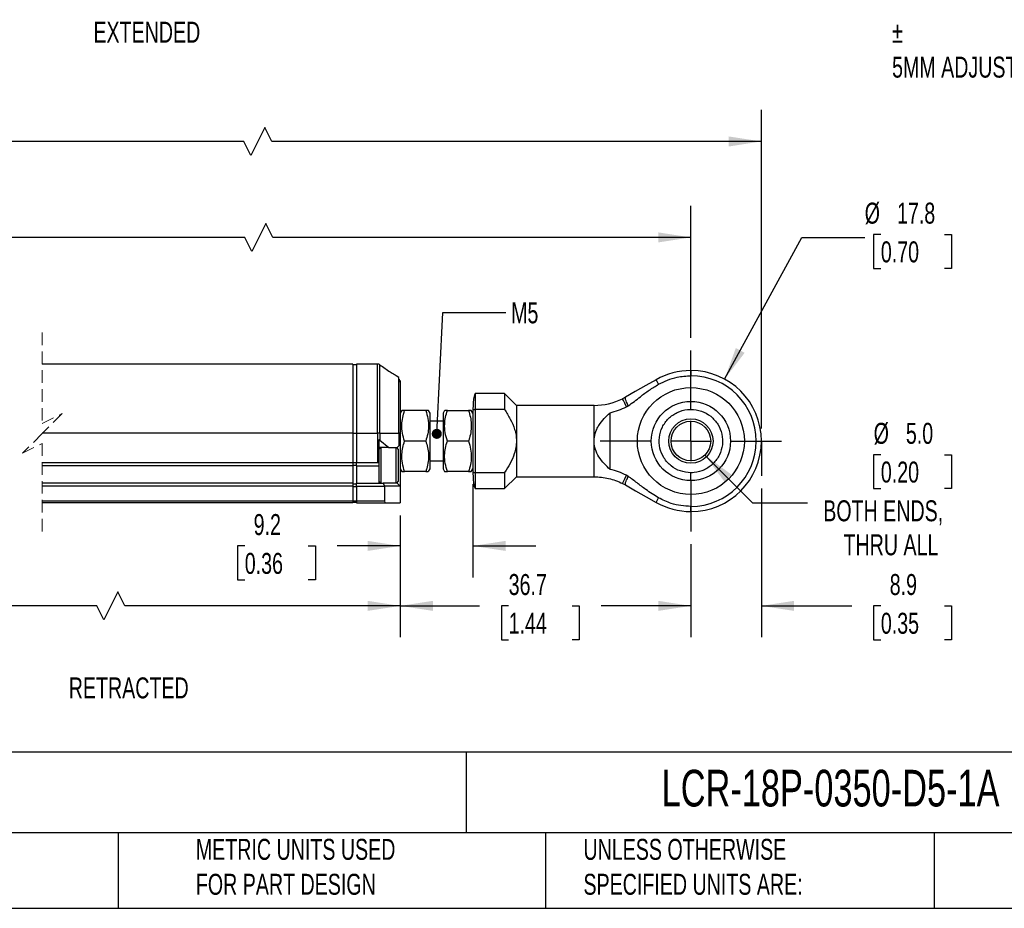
# Model space of a CAD drawing. Header units: millimetres. Extents: x 8 to 341, y 8 to 262.
# Tile 2 of 5: x 138 to 263, y 8 to 120. Entities that reach past the tile are written whole.
import ezdxf

# ---------------------------------------------------------------- set-up
doc = ezdxf.new("R2010")
doc.units = ezdxf.units.MM
doc.header["$LTSCALE"] = 1.25
doc.linetypes.add('CENTERX2', pattern=[20.32, 12.7, -2.54, 2.54, -2.54])
doc.linetypes.add('HIDDEN', pattern=[1.905, 1.27, -0.635])
doc.layers.add('CENTER', color=40, linetype='CENTERX2')
doc.layers.add('DIMENSIONS', color=140, linetype='Continuous', lineweight=25)
doc.layers.add('TEXT', color=140, linetype='Continuous', lineweight=25)
doc.styles.add('SLDTEXTSTYLE0', font='TXT', dxfattribs={"width": 0.7})
doc.dimstyles.new('SLDDIMSTYLE0', dxfattribs={"dimtxt": 2.69751, "dimasz": 4.1275, "dimexe": 0, "dimexo": 0.0625, "dimgap": 0.674377, "dimtad": 0, "dimtih": 1, "dimtoh": 1, "dimrnd": 1e-09, "dimzin": 12, "dimdsep": 46, "dimtxsty": 'SLDTEXTSTYLE0', "dimsah": 1, "dimcen": 0.09, "dimadec": 0, "dimazin": 3, "dimtfac": 1, "dimtmove": 0, "dimatfit": 0, "dimfxl": 0, "dimfrac": 2, "dimtolj": 1, "dimtzin": 12, "dimarcsym": 0})
doc.dimstyles.new('SLDDIMSTYLE1', dxfattribs={"dimtxt": 2.69751, "dimasz": 4.1275, "dimexe": 0, "dimexo": 0.0625, "dimgap": 0.674377, "dimtad": 0, "dimtih": 1, "dimtoh": 1, "dimrnd": 1e-09, "dimzin": 12, "dimdsep": 46, "dimtxsty": 'SLDTEXTSTYLE0', "dimsah": 1, "dimcen": 0.09, "dimadec": 0, "dimazin": 3, "dimtfac": 1, "dimtofl": 0, "dimtmove": 0, "dimatfit": 3, "dimfxl": 0, "dimfrac": 2, "dimtolj": 1, "dimtzin": 12, "dimarcsym": 0})
doc.dimstyles.new('SLDDIMSTYLE2', dxfattribs={"dimtxt": 2.69751, "dimasz": 4.1275, "dimexe": 0, "dimexo": 0.0625, "dimgap": 0.674377, "dimtad": 0, "dimtih": 1, "dimtoh": 1, "dimrnd": 1e-09, "dimzin": 4, "dimdsep": 46, "dimtxsty": 'SLDTEXTSTYLE0', "dimsah": 1, "dimcen": 0, "dimadec": 0, "dimazin": 1, "dimtfac": 1, "dimtofl": 0, "dimtmove": 0, "dimatfit": 3, "dimfxl": 0, "dimfrac": 2, "dimtolj": 1, "dimtzin": 12, "dimarcsym": 0})
doc.dimstyles.new('SLDDIMSTYLE3', dxfattribs={"dimtxt": 2.69751, "dimasz": 4.1275, "dimexe": 0, "dimexo": 0.0625, "dimgap": 0.674377, "dimtad": 0, "dimtih": 1, "dimtoh": 1, "dimrnd": 1e-09, "dimzin": 12, "dimdsep": 46, "dimtxsty": 'SLDTEXTSTYLE0', "dimsah": 1, "dimcen": 0, "dimadec": 0, "dimazin": 3, "dimtfac": 1, "dimtofl": 0, "dimtmove": 0, "dimatfit": 3, "dimfxl": 0, "dimfrac": 2, "dimtolj": 1, "dimtzin": 12, "dimarcsym": 0})
doc.dimstyles.new('SLDDIMSTYLE4', dxfattribs={"dimtxt": 2.69751, "dimasz": 4.1275, "dimexe": 0, "dimexo": 0.0625, "dimgap": 0.674377, "dimtad": 0, "dimtih": 1, "dimtoh": 1, "dimrnd": 1e-09, "dimzin": 4, "dimdsep": 46, "dimtxsty": 'SLDTEXTSTYLE0', "dimsah": 1, "dimcen": 0.09, "dimadec": 0, "dimazin": 1, "dimtfac": 1, "dimtofl": 0, "dimtmove": 0, "dimatfit": 3, "dimfxl": 0, "dimfrac": 2, "dimtolj": 1, "dimtzin": 12, "dimarcsym": 0})
doc.dimstyles.new('SLDDIMSTYLE5', dxfattribs={"dimtxt": 0.18, "dimasz": 1.27, "dimexe": 0, "dimexo": 0.0625, "dimgap": 0, "dimtad": 0, "dimtih": 1, "dimtoh": 1, "dimdec": 0, "dimrnd": 1e-09, "dimzin": 0, "dimdsep": 46, "dimtxsty": 'Standard', "dimblk1": 'DOT', "dimblk2": 'DOT', "dimsah": 1, "dimcen": 0.09, "dimadec": 0, "dimazin": 0, "dimtfac": 1.27, "dimtdec": 0, "dimtofl": 0, "dimtmove": 0, "dimatfit": 3, "dimldrblk": 'DOT', "dimfxl": 0, "dimfrac": 2, "dimtolj": 1, "dimtzin": 0, "dimarcsym": 0})

# ---------------------------------------------------------------- blocks, each defined once
blk = doc.blocks.new('SW_BROKEN_VIEW_0')
at = {"color": 0}
for p, q in [((-8.75, 8.75), (-8.75, 3.26)), ((186.93, 8.73), (186.93, 4.33)), ((0, 0), (-5.5, 0))]:
    blk.add_line(p, q, dxfattribs=at)
blk = doc.blocks.new('_D')
at = {"layer": 'DIMENSIONS'}
for p, q in [((231.96, 60.94), (231.96, 42.16)), ((223.06, 53.9), (223.06, 42.16)), ((223.06, 46.12), (215.13, 46.12)), ((231.96, 46.12), (243.39, 46.12)), ((247.04, 46.12), (246.13, 46.12)), ((246.13, 46.12), (246.13, 41.84)), ((255.06, 46.12), (255.96, 46.12)), ((255.96, 46.12), (255.96, 41.84)), ((246.13, 41.84), (247.04, 41.84)), ((255.96, 41.84), (255.06, 41.84))]:
    blk.add_line(p, q, dxfattribs=at)
for points in [[(223.06, 46.12), (218.94, 46.76), (218.94, 45.49)], [(231.96, 46.12), (236.09, 45.49), (236.09, 46.76)]]:
    blk.add_solid(points, dxfattribs=at)
at = {"layer": 'DIMENSIONS', "char_height": 2.646, "attachment_point": 1, "style": 'SLDTEXTSTYLE0'}
for s, insert in [('8.9', (248.16, 50.14)), ('0.35', (247.04, 45.25))]:
    blk.add_mtext(s, dxfattribs=dict(at, insert=insert))
blk = doc.blocks.new('_D_3')
at = {"layer": 'DIMENSIONS'}
for p, q in [((36.28, 68.54), (36.28, 108.73)), ((231.96, 68.52), (231.96, 108.73)), ((169.3, 106.52), (167.53, 102.99)), ((170.18, 104.76), (169.3, 106.52)), ((36.28, 104.76), (104.8, 104.76)), ((108.46, 104.76), (107.55, 104.76)), ((107.55, 104.76), (107.55, 100.47)), ((118.72, 104.76), (119.63, 104.76)), ((119.63, 104.76), (119.63, 100.47)), ((166.65, 104.76), (122.37, 104.76)), ((167.53, 102.99), (166.65, 104.76)), ((231.96, 104.76), (170.18, 104.76)), ((107.55, 100.47), (108.46, 100.47)), ((119.63, 100.47), (118.72, 100.47))]:
    blk.add_line(p, q, dxfattribs=at)
for points in [[(36.28, 104.76), (40.41, 104.12), (40.41, 105.39)], [(231.96, 104.76), (227.84, 105.39), (227.84, 104.12)]]:
    blk.add_solid(points, dxfattribs=at)
at = {"layer": 'DIMENSIONS', "char_height": 2.646, "attachment_point": 1, "style": 'SLDTEXTSTYLE0'}
for s, insert in [('468.6', (108.46, 108.77)), ('18.45', (108.46, 103.88))]:
    blk.add_mtext(s, dxfattribs=dict(at, insert=insert))
blk = doc.blocks.new('_D_4')
at = {"layer": 'DIMENSIONS'}
for p, q in [((224.83, 65.16), (230.84, 59.15)), ((247.04, 65.21), (246.13, 65.21)), ((246.13, 65.21), (246.13, 60.93)), ((255.06, 65.21), (255.96, 65.21)), ((255.96, 65.21), (255.96, 60.93)), ((246.13, 60.93), (247.04, 60.93)), ((255.96, 60.93), (255.06, 60.93)), ((230.84, 59.15), (237.79, 59.15))]:
    blk.add_line(p, q, dxfattribs=at)
blk.add_solid([(224.83, 65.16), (227.3, 61.8), (228.2, 62.69)], dxfattribs=at)
at = {"layer": 'DIMENSIONS', "char_height": 2.646, "attachment_point": 1, "style": 'SLDTEXTSTYLE0'}
for s, insert in [('%%c', (246.13, 69.23)), ('5.0', (250.2, 69.23)), ('0.20', (247.04, 64.34)), ('BOTH ENDS,', (239.77, 59.45)), ('THRU ALL', (242.33, 55.16))]:
    blk.add_mtext(s, dxfattribs=dict(at, insert=insert))
blk = doc.blocks.new('_D_5')
at = {"layer": 'DIMENSIONS'}
for p, q in [((227.32, 74.75), (237.07, 92.64)), ((237.07, 92.64), (245, 92.64)), ((247.04, 93.02), (246.13, 93.02)), ((246.13, 93.02), (246.13, 88.73)), ((255.06, 93.02), (255.96, 93.02)), ((255.96, 93.02), (255.96, 88.73)), ((246.13, 88.73), (247.04, 88.73)), ((255.96, 88.73), (255.06, 88.73))]:
    blk.add_line(p, q, dxfattribs=at)
blk.add_solid([(227.32, 74.75), (229.85, 78.07), (228.74, 78.68)], dxfattribs=at)
at = {"layer": 'DIMENSIONS', "char_height": 2.646, "attachment_point": 1, "style": 'SLDTEXTSTYLE0'}
for s, insert in [('%%c', (245, 97.03)), ('17.8', (249.08, 97.03)), ('0.70', (247.04, 92.14))]:
    blk.add_mtext(s, dxfattribs=dict(at, insert=insert))
blk = doc.blocks.new('_D_6')
at = {"layer": 'DIMENSIONS'}
for p, q in [((186.39, 57.54), (186.39, 42.16)), ((223.06, 53.9), (223.06, 42.16)), ((186.39, 46.12), (196.41, 46.12)), ((200.07, 46.12), (199.16, 46.12)), ((199.16, 46.12), (199.16, 41.84)), ((208.08, 46.12), (208.99, 46.12)), ((208.99, 46.12), (208.99, 41.84)), ((223.06, 46.12), (211.74, 46.12)), ((199.16, 41.84), (200.07, 41.84)), ((208.99, 41.84), (208.08, 41.84))]:
    blk.add_line(p, q, dxfattribs=at)
for points in [[(186.39, 46.12), (190.52, 45.49), (190.52, 46.76)], [(223.06, 46.12), (218.94, 46.76), (218.94, 45.49)]]:
    blk.add_solid(points, dxfattribs=at)
at = {"layer": 'DIMENSIONS', "char_height": 2.646, "attachment_point": 1, "style": 'SLDTEXTSTYLE0'}
for s, insert in [('36.7', (200.07, 50.14)), ('1.44', (200.07, 45.25))]:
    blk.add_mtext(s, dxfattribs=dict(at, insert=insert))
blk = doc.blocks.new('_D_7')
at = {"layer": 'DIMENSIONS'}
for p, q in [((61.35, 57.56), (61.35, 42.16)), ((186.39, 57.54), (186.39, 42.16)), ((150.75, 47.89), (148.99, 44.36)), ((151.64, 46.12), (150.75, 47.89)), ((61.35, 46.12), (104.82, 46.12)), ((108.48, 46.12), (107.57, 46.12)), ((107.57, 46.12), (107.57, 41.84)), ((118.74, 46.12), (119.65, 46.12)), ((119.65, 46.12), (119.65, 41.84)), ((148.11, 46.12), (122.39, 46.12)), ((148.99, 44.36), (148.11, 46.12)), ((186.39, 46.12), (151.64, 46.12)), ((107.57, 41.84), (108.48, 41.84)), ((119.65, 41.84), (118.74, 41.84))]:
    blk.add_line(p, q, dxfattribs=at)
for points in [[(61.35, 46.12), (65.48, 45.49), (65.48, 46.76)], [(186.39, 46.12), (182.26, 46.76), (182.26, 45.49)]]:
    blk.add_solid(points, dxfattribs=at)
at = {"layer": 'DIMENSIONS', "char_height": 2.646, "attachment_point": 1, "style": 'SLDTEXTSTYLE0'}
for s, insert in [('398.0', (108.48, 50.14)), ('15.67', (108.48, 45.25))]:
    blk.add_mtext(s, dxfattribs=dict(at, insert=insert))
blk = doc.blocks.new('_D_8')
at = {"layer": 'DIMENSIONS'}
for p, q in [((195.56, 61.49), (195.56, 49.72)), ((186.39, 57.54), (186.39, 49.72)), ((166.77, 53.69), (165.86, 53.69)), ((165.86, 53.69), (165.86, 49.4)), ((174.79, 53.69), (175.69, 53.69)), ((175.69, 53.69), (175.69, 49.4)), ((186.39, 53.69), (178.44, 53.69)), ((195.56, 53.69), (203.5, 53.69)), ((165.86, 49.4), (166.77, 49.4)), ((175.69, 49.4), (174.79, 49.4))]:
    blk.add_line(p, q, dxfattribs=at)
for points in [[(186.39, 53.69), (182.26, 54.33), (182.26, 53.06)], [(195.56, 53.69), (199.69, 53.06), (199.69, 54.33)]]:
    blk.add_solid(points, dxfattribs=at)
at = {"layer": 'DIMENSIONS', "char_height": 2.646, "attachment_point": 1, "style": 'SLDTEXTSTYLE0'}
for s, insert in [('9.2', (167.89, 57.71)), ('0.36', (166.77, 52.81))]:
    blk.add_mtext(s, dxfattribs=dict(at, insert=insert))
blk = doc.blocks.new('_D_11')
at = {"layer": 'DIMENSIONS'}
for p, q in [((45.03, 79.83), (45.03, 96.61)), ((223.06, 79.96), (223.06, 96.61)), ((169.43, 94.4), (167.67, 90.88)), ((170.31, 92.64), (169.43, 94.4)), ((45.03, 92.64), (105.25, 92.64)), ((108.9, 92.64), (108, 92.64)), ((108, 92.64), (108, 88.35)), ((119.16, 92.64), (120.07, 92.64)), ((120.07, 92.64), (120.07, 88.35)), ((166.78, 92.64), (122.82, 92.64)), ((167.67, 90.88), (166.78, 92.64)), ((223.06, 92.64), (170.31, 92.64)), ((108, 88.35), (108.9, 88.35)), ((120.07, 88.35), (119.16, 88.35))]:
    blk.add_line(p, q, dxfattribs=at)
for points in [[(45.03, 92.64), (49.16, 92.01), (49.16, 93.28)], [(223.06, 92.64), (218.94, 93.28), (218.94, 92.01)]]:
    blk.add_solid(points, dxfattribs=at)
at = {"layer": 'DIMENSIONS', "char_height": 2.646, "attachment_point": 1, "style": 'SLDTEXTSTYLE0'}
for s, insert in [('451.0', (108.9, 96.65)), ('17.76', (108.9, 91.76))]:
    blk.add_mtext(s, dxfattribs=dict(at, insert=insert))
blk = doc.blocks.new('_Dot')
at = {"color": 0, "linetype": 'ByBlock', "lineweight": -2}
blk.add_line((-0.5, 0), (-1, 0), dxfattribs=at)
at = {"color": 0, "linetype": 'ByBlock', "const_width": 0.5}
blk.add_lwpolyline([(-0.25, 0, 1), (0.25, 0, 1)], format="xyb", close=True, dxfattribs=at)
blk = doc.blocks.new('SW_CENTERMARKSYMBOL_1')
at = {"layer": 'CENTER', "color": 0}
for p, q in [((0, 5.08), (0, 11.44)), ((0, 0), (0, 2.54)), ((-5.08, 0), (-11.44, 0)), ((0, 0), (-2.54, 0)), ((0, 0), (0, -2.54)), ((0, 0), (2.54, 0)), ((5.08, 0), (11.44, 0)), ((0, -5.08), (0, -11.44))]:
    blk.add_line(p, q, dxfattribs=at)

msp = doc.modelspace()

# ---------------------------------------------------------------- linework, layer by layer
at = {"color": 7, "linetype": 'HIDDEN', "lineweight": 18}
for p, q in [((141.217, 80.624), (141.217, 69.143)), ((141.217, 69.143), (143.717, 70.393)), ((143.717, 70.393), (141.217, 67.893)), ((141.217, 67.893), (138.717, 65.393)), ((138.717, 65.393), (141.217, 66.643)), ((141.217, 66.643), (141.217, 55.163))]:
    msp.add_line(p, q, dxfattribs=at)
for p, q in [((180.39, 76.655), (141.217, 76.655)), ((180.39, 76.652), (141.217, 76.652)), ((180.39, 76.655), (180.39, 76.652)), ((180.39, 76.652), (180.39, 67.911)), ((180.89, 76.555), (180.39, 76.555)), ((183.518, 76.655), (180.89, 76.655)), ((180.89, 76.655), (180.89, 76.652)), ((180.89, 76.652), (180.89, 67.911)), ((183.518, 76.652), (180.89, 76.652)), ((183.518, 76.652), (183.518, 76.655)), ((183.518, 67.911), (183.518, 76.652)), ((183.825, 67.911), (183.825, 76.552)), ((223.065, 75.832), (223.065, 75.177)), ((186.198, 74.952), (185.896, 75.187)), ((186.222, 74.899), (186.198, 74.952)), ((186.198, 67.911), (186.198, 74.952)), ((199.56, 72.932), (195.86, 72.932)), ((195.86, 72.932), (195.86, 72.528)), ((195.86, 72.528), (195.86, 70.9)), ((201.06, 71.432), (199.56, 72.932)), ((199.56, 72.932), (199.56, 70.9)), ((214.802, 72.475), (214.432, 72.277)), ((195.86, 70.9), (195.86, 62.963)), ((199.56, 70.9), (195.86, 70.9)), ((210.852, 71.432), (201.06, 71.432)), ((201.06, 71.432), (201.06, 66.932)), ((210.852, 66.932), (210.852, 71.432)), ((223.065, 70.932), (223.065, 71.876)), ((186.592, 70.782), (186.39, 70.432)), ((186.936, 70.782), (186.604, 70.782)), ((189.614, 70.782), (186.936, 70.782)), ((190.16, 70.432), (189.958, 70.782)), ((190.16, 65.419), (190.16, 70.432)), ((191.992, 70.782), (191.79, 70.432)), ((191.79, 70.432), (191.79, 68.908)), ((192.336, 70.782), (192.004, 70.782)), ((192.336, 70.782), (195.014, 70.782)), ((195.56, 70.432), (195.358, 70.782)), ((195.56, 70.785), (195.56, 63.078)), ((212.879, 63.35), (212.879, 70.513)), ((191.79, 69.432), (190.16, 69.432)), ((191.79, 68.908), (191.79, 63.432)), ((180.39, 67.911), (141.217, 67.911)), ((180.39, 67.911), (180.39, 64.202)), ((180.39, 67.911), (180.89, 67.911)), ((180.89, 67.911), (183.518, 67.911)), ((180.89, 67.911), (180.89, 64.202)), ((183.825, 67.911), (183.518, 67.911)), ((183.518, 67.911), (183.518, 64.202)), ((183.69, 67.101), (183.69, 64.171)), ((183.825, 67.911), (183.825, 67.026)), ((183.825, 67.911), (186.198, 67.911)), ((186.198, 67.911), (186.198, 66.34)), ((186.39, 67.911), (186.198, 67.911)), ((186.39, 67.911), (186.39, 66.532)), ((183.94, 66.132), (183.69, 65.882)), ((184.97, 66.132), (183.69, 66.132)), ((183.825, 67.026), (184.97, 66.132)), ((183.99, 61.632), (183.99, 66.132)), ((184.97, 66.132), (185.99, 66.132)), ((185.89, 64.085), (185.89, 66.132)), ((186.19, 65.882), (185.94, 66.132)), ((185.99, 66.132), (186.198, 66.34)), ((185.99, 66.082), (185.99, 66.132)), ((186.19, 64.058), (186.19, 65.882)), ((186.39, 66.532), (186.39, 65.967)), ((186.39, 65.967), (186.39, 64.382)), ((189.614, 66.932), (186.936, 66.932)), ((195.014, 66.932), (192.336, 66.932)), ((201.06, 66.932), (201.06, 62.432)), ((210.852, 62.432), (210.852, 66.932)), ((190.16, 63.432), (190.16, 65.419)), ((180.39, 64.202), (141.217, 64.202)), ((180.39, 63.802), (141.217, 63.802)), ((180.39, 64.243), (180.89, 64.243)), ((180.39, 64.202), (180.39, 63.802)), ((180.39, 63.902), (180.89, 63.902)), ((180.39, 63.802), (180.39, 61.632)), ((183.518, 64.202), (180.89, 64.202)), ((180.89, 63.802), (180.89, 64.202)), ((180.89, 63.802), (183.69, 63.802)), ((180.89, 63.802), (180.89, 61.632)), ((183.69, 64.171), (183.69, 63.802)), ((183.69, 63.802), (183.69, 61.632)), ((185.89, 61.632), (185.89, 64.085)), ((186.19, 61.882), (186.19, 64.058)), ((186.39, 64.382), (186.39, 61.232)), ((186.39, 63.432), (186.592, 63.082)), ((189.958, 63.082), (190.16, 63.432)), ((190.16, 64.432), (191.79, 64.432)), ((191.79, 63.432), (191.992, 63.082)), ((195.358, 63.082), (195.56, 63.432)), ((189.614, 63.082), (186.936, 63.082)), ((189.614, 63.082), (189.934, 63.082)), ((195.014, 63.082), (192.336, 63.082)), ((195.014, 63.082), (195.334, 63.082)), ((195.86, 62.963), (199.56, 62.963)), ((195.86, 62.963), (195.86, 60.932)), ((199.56, 62.963), (199.56, 60.932)), ((199.56, 60.932), (201.06, 62.432)), ((201.06, 62.432), (210.852, 62.432)), ((180.39, 61.632), (141.217, 61.632)), ((180.39, 61.232), (141.217, 61.232)), ((180.39, 61.632), (180.39, 61.232)), ((180.39, 61.532), (180.89, 61.532)), ((180.39, 61.232), (180.39, 59.332)), ((180.39, 61.19), (180.89, 61.19)), ((180.89, 61.632), (184.224, 61.632)), ((180.89, 61.232), (180.89, 61.632)), ((180.89, 61.232), (184.39, 61.232)), ((180.89, 61.232), (180.89, 59.332)), ((183.69, 61.882), (183.94, 61.632)), ((184.224, 61.632), (184.39, 61.232)), ((185.99, 61.632), (184.224, 61.632)), ((184.39, 61.232), (184.39, 59.332)), ((186.39, 61.232), (184.39, 61.232)), ((185.94, 61.632), (186.19, 61.882)), ((185.99, 61.632), (185.99, 61.682)), ((185.99, 61.632), (186.39, 61.232)), ((186.39, 61.232), (186.39, 59.132)), ((195.86, 60.932), (199.56, 60.932)), ((214.432, 61.586), (214.802, 61.389)), ((180.39, 59.332), (141.217, 59.332)), ((180.39, 59.132), (141.217, 59.132)), ((180.39, 59.332), (180.39, 59.132)), ((180.89, 59.332), (180.39, 59.332)), ((180.39, 59.232), (180.89, 59.232)), ((184.39, 59.332), (180.89, 59.332)), ((180.89, 59.332), (180.89, 59.132)), ((180.89, 59.132), (184.59, 59.132)), ((184.59, 59.132), (186.39, 59.132)), ((223.065, 58.032), (223.065, 58.687))]:
    msp.add_line(p, q)
at = {"flags": 128}
for points in [[(183.825, 76.552), (183.823, 76.557), (183.819, 76.558), (183.816, 76.558)], [(218.671, 74.671), (217.388, 73.943), (216.042, 73.179), (214.802, 72.475)], [(218.994, 74.102), (218.75, 74.531), (218.671, 74.671)], [(214.945, 71.252), (214.716, 71.709), (214.554, 72.033), (214.432, 72.277)], [(186.39, 66.532), (186.382, 66.523), (186.357, 66.499), (186.317, 66.459), (186.264, 66.406), (186.198, 66.34)], [(214.432, 61.586), (214.554, 61.83), (214.716, 62.154), (214.945, 62.611)], [(214.802, 61.389), (216.077, 60.665), (217.429, 59.897), (218.671, 59.192)], [(218.671, 59.192), (218.75, 59.332), (218.994, 59.762)]]:
    msp.add_lwpolyline(points, dxfattribs=at)
for radius in [6.75, 5, 2.8, 2.5]:
    msp.add_circle((223.065, 66.932), radius)
for centre, radius, start, end in [((223.065, 66.932), 8.9, 90.00007, 119.5864), ((223.065, 66.932), 8.9, 270.00008, 89.99992), ((223.065, 66.932), 8.245, 270.00007, 89.99993), ((210.852, 79.432), 8, 269.9999, 296.58098), ((183.518, 66.632), 0.5, 52.00308, 69.85906), ((183.518, 63.702), 0.5, 69.85895, 89.99931), ((184.59, 59.332), 0.2, 180.00417, 269.9969), ((223.065, 66.932), 8.9, 240.4136, 269.99993)]:
    msp.add_arc(centre, radius, start, end)
for points, knots in [([(183.825, 76.552), (183.778, 76.581), (183.684, 76.639), (183.573, 76.648), (183.518, 76.652)], [0, 0, 0, 0, 0.496383, 1, 1, 1, 1]), ([(183.825, 76.552), (184.254, 76.25), (184.854, 75.828), (185.534, 75.404), (185.794, 75.248), (185.875, 75.2), (185.896, 75.187)], [0, 0, 0, 0, 0.6340382, 0.886217, 0.9693454, 1, 1, 1, 1]), ([(186.388, 74.492), (186.388, 74.493), (186.379, 74.526), (186.376, 74.415), (186.391, 74.351), (186.372, 74.352), (186.371, 74.355), (186.369, 74.358), (186.368, 74.36), (186.367, 74.363), (186.366, 74.365), (186.365, 74.37), (186.364, 74.375), (186.359, 74.394), (186.352, 74.43), (186.328, 74.558), (186.303, 74.671), (186.282, 74.766)], [0, 0, 0, 0, 0.0045926, 0.1760059, 0.2550625, 0.2601015, 0.2646944, 0.2711799, 0.2751623, 0.2796342, 0.2846047, 0.2900618, 0.3024435, 0.3167298, 0.3917216, 0.4913672, 1, 1, 1, 1]), ([(186.39, 74.492), (186.39, 74.52), (186.39, 74.633), (186.39, 74.092), (186.39, 73.759), (186.39, 72.837), (186.39, 71.548), (186.39, 69.856), (186.39, 68.53), (186.39, 67.911)], [0, 0, 0, 0, 0.009837, 0.0403036, 0.1263268, 0.2539868, 0.4059022, 0.7227544, 1, 1, 1, 1]), ([(218.994, 74.102), (219.367, 74.291), (220.112, 74.671), (221.482, 75.079), (222.483, 75.141), (223.065, 75.177)], [0, 0, 0, 0, 0.2947509, 0.5894981, 1, 1, 1, 1]), ([(215.158, 71.377), (215.418, 71.563), (215.94, 71.936), (216.8, 72.628), (217.799, 73.381), (218.595, 73.861), (218.994, 74.102)], [0, 0, 0, 0, 0.20391885, 0.40826363, 0.70343806, 1, 1, 1, 1]), ([(195.686, 72.444), (195.672, 72.382), (195.607, 72.079), (195.574, 71.481), (195.565, 70.949), (195.56, 70.663)], [0, 0, 0, 0, 0.1064217, 0.5199571, 1, 1, 1, 1]), ([(195.86, 72.932), (195.818, 72.875), (195.713, 72.731), (195.696, 72.552), (195.686, 72.444)], [0, 0, 0, 0, 0.39335301, 1, 1, 1, 1]), ([(215.157, 71.377), (215.091, 71.531), (214.978, 71.795), (214.816, 72.154), (214.806, 72.375), (214.802, 72.475)], [0, 0, 0, 0, 0.4335461, 0.7446962, 1, 1, 1, 1]), ([(195.86, 70.9), (195.841, 70.9), (195.802, 70.899), (195.746, 70.892), (195.693, 70.882), (195.639, 70.865), (195.596, 70.843), (195.566, 70.814), (195.562, 70.795), (195.56, 70.785)], [0, 0, 0, 0, 0.1682652, 0.3355814, 0.4958316, 0.6427866, 0.8296432, 0.9181378, 1, 1, 1, 1]), ([(199.56, 70.9), (199.809, 70.506), (200.311, 69.712), (200.785, 68.619), (201.023, 67.677), (201.048, 67.182), (201.06, 66.932)], [0, 0, 0, 0, 0.3249753, 0.6552275, 0.8257544, 1, 1, 1, 1]), ([(212.879, 70.513), (213.232, 70.605), (213.943, 70.789), (214.609, 71.097), (214.945, 71.252)], [0, 0, 0, 0, 0.49637967, 1, 1, 1, 1]), ([(214.945, 71.252), (214.976, 71.269), (215.028, 71.296), (215.099, 71.339), (215.138, 71.364), (215.157, 71.377)], [0, 0, 0, 0, 0.4298452, 0.7147706, 1, 1, 1, 1]), ([(223.065, 62.932), (222.615, 62.976), (221.716, 63.064), (220.518, 63.754), (219.608, 64.769), (219.088, 66.037), (219.016, 67.404), (219.4, 68.717), (220.198, 69.83), (221.318, 70.613), (222.337, 70.908), (222.925, 70.927), (223.065, 70.932)], [0, 0, 0, 0, 0.1073728, 0.2147451, 0.3221173, 0.4294897, 0.5368621, 0.6442343, 0.751607, 0.8589786, 0.9663513, 1, 1, 1, 1]), ([(223.065, 70.932), (223.515, 70.887), (224.414, 70.799), (225.612, 70.109), (226.522, 69.094), (227.042, 67.826), (227.114, 66.46), (226.73, 65.146), (225.932, 64.033), (224.812, 63.251), (223.793, 62.955), (223.205, 62.936), (223.065, 62.932)], [0, 0, 0, 0, 0.1073719, 0.2147444, 0.3221175, 0.4294897, 0.5368624, 0.6442348, 0.7516077, 0.8589795, 0.9663525, 1, 1, 1, 1]), ([(186.936, 66.932), (186.836, 67.265), (186.637, 67.937), (186.562, 68.943), (186.671, 69.903), (186.847, 70.486), (186.936, 70.782)], [0, 0, 0, 0, 0.2654806, 0.5347703, 0.7644543, 1, 1, 1, 1]), ([(189.614, 70.782), (189.713, 70.448), (189.913, 69.776), (189.988, 68.771), (189.879, 67.811), (189.703, 67.227), (189.614, 66.932)], [0, 0, 0, 0, 0.2654799, 0.53477, 0.7644542, 1, 1, 1, 1]), ([(189.946, 70.782), (189.949, 70.782), (189.991, 70.782), (189.742, 70.782), (189.666, 70.782), (189.614, 70.782)], [0, 0, 0, 0, 0.0291044, 0.3193451, 1, 1, 1, 1]), ([(192.336, 66.932), (192.232, 67.284), (192.021, 67.994), (191.964, 69.023), (192.087, 69.961), (192.252, 70.506), (192.336, 70.782)], [0, 0, 0, 0, 0.2800292, 0.564953, 0.7800712, 1, 1, 1, 1]), ([(195.014, 70.782), (195.096, 70.51), (195.262, 69.965), (195.377, 69.099), (195.341, 68.203), (195.187, 67.476), (195.054, 67.057), (195.014, 66.932)], [0, 0, 0, 0, 0.2167783, 0.4349037, 0.6639189, 0.8991041, 1, 1, 1, 1]), ([(195.346, 70.782), (195.349, 70.782), (195.391, 70.782), (195.142, 70.782), (195.066, 70.782), (195.014, 70.782)], [0, 0, 0, 0, 0.0291044, 0.3193875, 1, 1, 1, 1]), ([(210.852, 66.932), (210.878, 67.249), (210.92, 67.759), (211.176, 68.415), (211.532, 69.066), (212.099, 69.78), (212.619, 70.269), (212.879, 70.513)], [0, 0, 0, 0, 0.22404376, 0.35928168, 0.49470431, 0.74816988, 1, 1, 1, 1]), ([(186.936, 63.082), (186.832, 63.434), (186.621, 64.144), (186.564, 65.173), (186.687, 66.111), (186.852, 66.656), (186.936, 66.932)], [0, 0, 0, 0, 0.28002921, 0.56495299, 0.78007118, 1, 1, 1, 1]), ([(189.614, 66.932), (189.696, 66.66), (189.862, 66.115), (189.977, 65.249), (189.941, 64.353), (189.787, 63.626), (189.654, 63.207), (189.614, 63.082)], [0, 0, 0, 0, 0.2167781, 0.434904, 0.6639191, 0.8991041, 1, 1, 1, 1]), ([(192.336, 63.082), (192.236, 63.415), (192.037, 64.087), (191.962, 65.093), (192.071, 66.053), (192.247, 66.636), (192.336, 66.932)], [0, 0, 0, 0, 0.2654807, 0.5347703, 0.7644543, 1, 1, 1, 1]), ([(195.014, 66.932), (195.113, 66.598), (195.313, 65.926), (195.388, 64.921), (195.279, 63.961), (195.103, 63.377), (195.014, 63.082)], [0, 0, 0, 0, 0.26548, 0.5347703, 0.7644551, 1, 1, 1, 1]), ([(201.06, 66.932), (201.045, 66.662), (201.016, 66.114), (200.752, 65.157), (200.274, 64.091), (199.799, 63.341), (199.56, 62.963)], [0, 0, 0, 0, 0.18817867, 0.38178501, 0.68789165, 1, 1, 1, 1]), ([(212.879, 63.35), (212.626, 63.588), (212.109, 64.073), (211.445, 64.904), (211.052, 65.707), (210.878, 66.394), (210.861, 66.749), (210.852, 66.932)], [0, 0, 0, 0, 0.245247, 0.50126, 0.7485817, 0.8712181, 1, 1, 1, 1]), ([(186.615, 63.082), (186.608, 63.082), (186.479, 63.082), (186.714, 63.082), (186.936, 63.082)], [0, 0, 0, 0, 0.0590767, 1, 1, 1, 1]), ([(192.015, 63.082), (192.008, 63.082), (191.879, 63.082), (192.115, 63.082), (192.336, 63.082)], [0, 0, 0, 0, 0.0590767, 1, 1, 1, 1]), ([(195.56, 63.2), (195.564, 62.914), (195.572, 62.382), (195.617, 61.705), (195.702, 61.324), (195.734, 61.184)], [0, 0, 0, 0, 0.42315388, 0.78768196, 1, 1, 1, 1]), ([(195.56, 63.078), (195.562, 63.069), (195.566, 63.049), (195.596, 63.02), (195.639, 62.998), (195.693, 62.981), (195.746, 62.971), (195.802, 62.964), (195.841, 62.963), (195.86, 62.963)], [0, 0, 0, 0, 0.0818281, 0.1703158, 0.3572218, 0.5041749, 0.6643798, 0.8316937, 1, 1, 1, 1]), ([(210.852, 62.432), (211.474, 62.395), (212.716, 62.322), (213.86, 61.831), (214.432, 61.586)], [0, 0, 0, 0, 0.5000429, 1, 1, 1, 1]), ([(214.945, 62.611), (214.614, 62.764), (213.948, 63.073), (213.237, 63.257), (212.879, 63.35)], [0, 0, 0, 0, 0.4963755, 1, 1, 1, 1]), ([(214.802, 61.389), (214.806, 61.488), (214.816, 61.71), (214.978, 62.068), (215.091, 62.332), (215.157, 62.486)], [0, 0, 0, 0, 0.2553034, 0.566454, 1, 1, 1, 1]), ([(215.157, 62.486), (215.128, 62.505), (215.078, 62.537), (215.007, 62.579), (214.966, 62.6), (214.945, 62.611)], [0, 0, 0, 0, 0.4297204, 0.7146362, 1, 1, 1, 1]), ([(218.994, 59.762), (218.447, 60.097), (217.504, 60.676), (216.281, 61.663), (215.532, 62.212), (215.158, 62.486)], [0, 0, 0, 0, 0.40833624, 0.70420147, 1, 1, 1, 1]), ([(223.065, 61.988), (223.065, 61.972), (223.065, 61.84), (223.065, 62.559), (223.065, 62.78), (223.065, 62.932)], [0, 0, 0, 0, 0.0397251, 0.3435024, 1, 1, 1, 1]), ([(195.734, 61.184), (195.738, 61.158), (195.752, 61.063), (195.815, 60.987), (195.86, 60.932)], [0, 0, 0, 0, 0.2758578, 1, 1, 1, 1]), ([(223.065, 58.687), (222.647, 58.706), (221.812, 58.744), (220.419, 59.065), (219.518, 59.505), (218.994, 59.762)], [0, 0, 0, 0, 0.294752, 0.589499, 1, 1, 1, 1])]:
    msp.add_open_spline(points, degree=3, knots=knots)
at = {"layer": 'TEXT'}
for p, q in [((341.312, 27.658), (7.937, 27.658)), ((194.699, 27.658), (194.699, 17.462)), ((341.312, 17.462), (7.937, 17.462)), ((150.808, 17.462), (150.808, 7.937)), ((204.725, 17.462), (204.725, 7.937)), ((253.78, 17.462), (253.78, 7.937)), ((7.937, 7.937), (341.312, 7.937))]:
    msp.add_line(p, q, dxfattribs=at)

# ---------------------------------------------------------------- block references
at = {"color": 7, "linetype": 'Continuous'}
msp.add_blockref('SW_BROKEN_VIEW_0', (45.033, 58.202), dxfattribs=at)
at = {"layer": 'CENTER'}
msp.add_blockref('SW_CENTERMARKSYMBOL_1', (223.065, 66.932), dxfattribs=at)

# ---------------------------------------------------------------- texts
at = {"layer": 'DIMENSIONS', "attachment_point": 1, "style": 'SLDTEXTSTYLE0'}
for s, insert, char_height in [('EXTENDED', (147.667, 119.876), 2.6458), ('%%p^J5MM ADJUSTABLE LENGTH', (248.457, 119.876), 2.64583), ('M5', (200.382, 84.443), 2.6458), ('RETRACTED', (144.555, 37.088), 2.6458)]:
    msp.add_mtext(s, dxfattribs=dict(at, insert=insert, char_height=char_height))
at = {"layer": 'TEXT', "attachment_point": 1, "style": 'SLDTEXTSTYLE0'}
for s, insert, char_height in [('PROSENSE POTENTIOMETER LINEAR POSITION SENSOR, PIVOTING SLIDE, 350MM STROKE, 18MM DIAMETER X ^J398MM BODY, ROD EYES MOUNT, PIGTAIL, 3.2FT/1M CABLE LENGTH.', (9.957, 25.752), 2.315104), ('LCR-18P-0350-D5-1A', (219.377, 25.428), 4.63021), ('METRIC UNITS USED ^JFOR PART DESIGN', (160.598, 16.705), 2.64583), ('UNLESS OTHERWISE ^JSPECIFIED UNITS ARE:', (209.51, 16.705), 2.64583)]:
    msp.add_mtext(s, dxfattribs=dict(at, insert=insert, char_height=char_height))

# ---------------------------------------------------------------- dimensions: what is measured, and where the dimension line sits
at = {"layer": 'DIMENSIONS'}
for base, p1, p2, text, dimstyle, picture, middle in [((231.965, 104.758), (36.283, 66.952), (231.965, 66.932), '468.6', 'SLDDIMSTYLE1', '_D_3', (113.589, 104.758)), ((223.065, 92.64), (45.033, 78.242), (223.065, 78.372), '451.0', 'SLDDIMSTYLE4', '_D_11', (114.032, 92.64)), ((61.353, 46.124), (186.39, 59.132), (61.353, 59.152), '398.0', 'SLDDIMSTYLE4', '_D_7', (113.609, 46.124))]:
    dim = msp.add_linear_dim(base=base, p1=p1, p2=p2, text=text, dimstyle=dimstyle, dxfattribs=at)
    dim.commit()
    dim.dimension.update_dxf_attribs({"geometry": picture, "text_midpoint": middle, "dimtype": 160})
dim = msp.add_diameter_dim_2p(p1=(218.808, 59.116), p2=(227.322, 74.748), dimstyle='SLDDIMSTYLE3', dxfattribs=at)
dim.commit()
dim.dimension.update_dxf_attribs({"geometry": '_D_5', "text_midpoint": (251.048, 92.64), "dimtype": 163})
dim = msp.add_diameter_dim_2p(p1=(221.297, 68.699), p2=(224.833, 65.164), text='<>\\PBOTH ENDS,\\PTHRU ALL', dimstyle='SLDDIMSTYLE2', dxfattribs=at)
dim.commit()
dim.dimension.update_dxf_attribs({"geometry": '_D_4', "text_midpoint": (251.048, 60.546), "dimtype": 163})
for base, p1, p2, dimstyle, picture, middle in [((186.39, 53.691), (195.56, 63.078), (186.39, 59.132), 'SLDDIMSTYLE0', '_D_8', (170.777, 53.691)), ((223.065, 46.124), (231.965, 62.53), (223.065, 55.492), 'SLDDIMSTYLE0', '_D', (251.048, 46.124)), ((186.3898, 46.124), (223.065, 55.4917), (186.3898, 59.1317), 'SLDDIMSTYLE1', '_D_6', (204.0769, 46.124))]:
    dim = msp.add_linear_dim(base=base, p1=p1, p2=p2, dimstyle=dimstyle, dxfattribs=at)
    dim.commit()
    dim.dimension.update_dxf_attribs({"geometry": picture, "text_midpoint": middle, "dimtype": 160})

# ---------------------------------------------------------------- leaders
msp.add_leader([(191, 67.844), (191.758, 83.18), (199.696, 83.18)], dimstyle='SLDDIMSTYLE5', dxfattribs=at)

doc.saveas('drawing.dxf')
